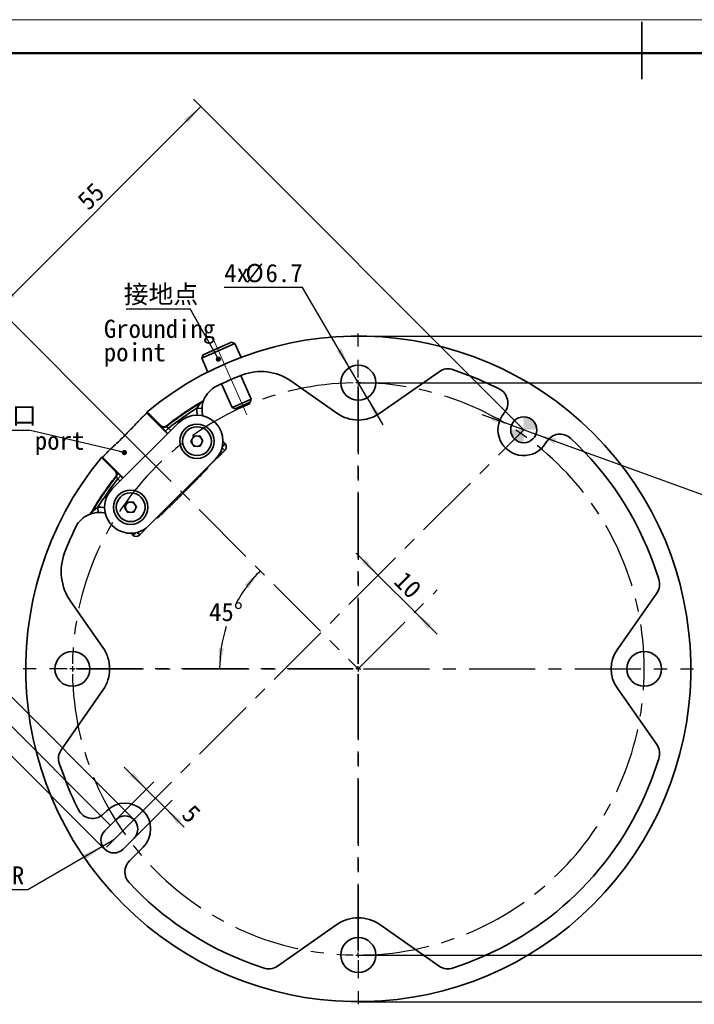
# Model space of a CAD drawing. Header units: millimetres. Extents: x -55 to 731, y 0 to 297.
# Tile 3 of 5: x 89 to 219, y 108 to 297. Entities that reach past the tile are written whole.
import ezdxf

# ---------------------------------------------------------------- set-up
doc = ezdxf.new("R2010")
doc.units = ezdxf.units.MM
doc.linetypes.add('CENTERX2', pattern=[20.32, 12.7, -2.54, 2.54, -2.54])
doc.layers.add('中心线层', color=6, linetype='CENTERX2', lineweight=25)
doc.layers.add('标注层', color=150, linetype='Continuous')
doc.styles.add('SLDTEXTSTYLE0', font='仿宋_GB2312', dxfattribs={"bigfont": 'bigfont'})
doc.styles.add('SLDTEXTSTYLE1', font='仿宋_GB2312')
doc.styles.add('SLDTEXTSTYLE3', font='HYSWLONGFANGSONG.TTF', dxfattribs={"bigfont": 'bigfont'})
doc.styles.get("Standard").update_dxf_attribs({"font": '仿宋_GB2312'})
doc.dimstyles.new('SLDDIMSTYLE0', dxfattribs={"dimtxt": 3.5, "dimasz": 4, "dimexe": 0, "dimexo": 0.0625, "dimgap": 0.875, "dimtad": 2, "dimrnd": 1e-09, "dimzin": 12, "dimdsep": 46, "dimtxsty": 'SLDTEXTSTYLE1', "dimsah": 1, "dimcen": 0.09, "dimadec": 0, "dimazin": 3, "dimtfac": 1, "dimtdec": 3, "dimtmove": 0, "dimatfit": 0, "dimfxl": 0, "dimfrac": 2, "dimtolj": 1, "dimtzin": 12, "dimarcsym": 0})
doc.dimstyles.new('SLDDIMSTYLE1', dxfattribs={"dimtxt": 3.5, "dimasz": 4, "dimexe": 0, "dimexo": 0.0625, "dimgap": 0.875, "dimtad": 2, "dimrnd": 1e-09, "dimzin": 12, "dimdsep": 46, "dimtxsty": 'SLDTEXTSTYLE1', "dimsah": 1, "dimcen": 0.09, "dimadec": 0, "dimazin": 3, "dimtfac": 1, "dimtdec": 3, "dimtofl": 0, "dimtmove": 0, "dimatfit": 3, "dimfxl": 0, "dimfrac": 2, "dimtolj": 1, "dimtzin": 12, "dimarcsym": 0})
doc.dimstyles.new('SLDDIMSTYLE2', dxfattribs={"dimtxt": 3.5, "dimasz": 4, "dimexe": 0, "dimexo": 0.0625, "dimgap": 0.875, "dimtad": 2, "dimdec": 0, "dimrnd": 1e-09, "dimzin": 12, "dimdsep": 46, "dimtxsty": 'SLDTEXTSTYLE1', "dimsah": 1, "dimcen": 0.09, "dimadec": 0, "dimazin": 3, "dimtfac": 1, "dimtdec": 3, "dimtofl": 0, "dimtmove": 0, "dimatfit": 3, "dimfxl": 0, "dimfrac": 2, "dimtolj": 1, "dimtzin": 12, "dimarcsym": 0})
doc.dimstyles.new('SLDDIMSTYLE3', dxfattribs={"dimtxt": 3.5, "dimasz": 4, "dimexe": 0, "dimexo": 0.0625, "dimgap": 0.875, "dimtad": 0, "dimtih": 1, "dimtoh": 1, "dimrnd": 1e-09, "dimzin": 12, "dimdsep": 46, "dimtxsty": 'SLDTEXTSTYLE1', "dimsah": 1, "dimcen": 0, "dimadec": 0, "dimazin": 3, "dimtfac": 1, "dimtdec": 3, "dimtmove": 0, "dimatfit": 3, "dimfxl": 0, "dimfrac": 2, "dimtolj": 1, "dimtzin": 12, "dimarcsym": 0})
doc.dimstyles.new('SLDDIMSTYLE4', dxfattribs={"dimtxt": 3.5, "dimasz": 4, "dimexe": 0, "dimexo": 0.0625, "dimgap": 0.875, "dimtad": 0, "dimtih": 1, "dimtoh": 1, "dimdec": 1, "dimrnd": 1e-09, "dimzin": 12, "dimdsep": 46, "dimtxsty": 'SLDTEXTSTYLE1', "dimsah": 1, "dimcen": 0, "dimadec": 0, "dimazin": 3, "dimtfac": 1, "dimtdec": 3, "dimtmove": 0, "dimatfit": 3, "dimfxl": 0, "dimfrac": 2, "dimtolj": 1, "dimtzin": 12, "dimarcsym": 0})
doc.dimstyles.new('SLDDIMSTYLE5', dxfattribs={"dimtxt": 3.5, "dimasz": 4, "dimexe": 0, "dimexo": 0.0625, "dimgap": 0.875, "dimtad": 0, "dimtih": 1, "dimtoh": 1, "dimrnd": 1e-09, "dimzin": 12, "dimdsep": 46, "dimtxsty": 'SLDTEXTSTYLE1', "dimsah": 1, "dimcen": 0, "dimadec": 0, "dimazin": 3, "dimtfac": 1, "dimtdec": 3, "dimtofl": 0, "dimtmove": 0, "dimatfit": 3, "dimfxl": 0, "dimfrac": 2, "dimtolj": 1, "dimtzin": 12, "dimarcsym": 0})
doc.dimstyles.new('SLDDIMSTYLE6', dxfattribs={"dimtxt": 3.5, "dimasz": 4, "dimexe": 0, "dimexo": 0.0625, "dimgap": 0.875, "dimtad": 0, "dimtih": 1, "dimtoh": 1, "dimdec": 4, "dimzin": 12, "dimdsep": 46, "dimtxsty": 'SLDTEXTSTYLE1', "dimsah": 1, "dimcen": 0.09, "dimazin": 3, "dimtfac": 1, "dimtdec": 3, "dimtofl": 0, "dimtmove": 0, "dimatfit": 3, "dimfxl": 0, "dimfrac": 2, "dimtolj": 1, "dimtzin": 12, "dimarcsym": 0})
doc.dimstyles.new('SLDDIMSTYLE7', dxfattribs={"dimtxt": 0.18, "dimasz": 1, "dimexe": 0, "dimexo": 0.0625, "dimgap": 0, "dimtad": 0, "dimtih": 1, "dimtoh": 1, "dimdec": 0, "dimrnd": 1e-09, "dimzin": 0, "dimdsep": 46, "dimtxsty": 'Standard', "dimblk1": 'DOT', "dimblk2": 'DOT', "dimsah": 1, "dimcen": 0.09, "dimadec": 0, "dimazin": 0, "dimtfac": 1, "dimtdec": 0, "dimtofl": 0, "dimtmove": 0, "dimatfit": 3, "dimldrblk": 'DOT', "dimfxl": 0, "dimfrac": 2, "dimtolj": 1, "dimtzin": 0, "dimarcsym": 0})

# ---------------------------------------------------------------- blocks, each defined once
blk = doc.blocks.new('SW_NOTE_18')
at = {"layer": '标注层', "color": 0, "char_height": 2.5, "attachment_point": 2, "style": 'SLDTEXTSTYLE3'}
for s, insert in [('\\M+190D8\\M+18DED\\M+189C1\\M+18D48\\M+19082\\M+192BC\\M+19378\\M+18141对\\M+18FCC', (17.19, 3.22)), ('\\M+19378\\M+196A2\\M+1928D\\M+18CF6\\M+18DB7', (14.06, 0.11))]:
    blk.add_mtext(s, dxfattribs=dict(at, insert=insert))
blk = doc.blocks.new('_D')
at = {"layer": '标注层'}
for p, q in [((158.31, 190.59), (154.07, 194.83)), ((158.31, 190.59), (165.38, 183.52)), ((165.38, 183.52), (169.62, 179.28))]:
    blk.add_line(p, q, dxfattribs=at)
for points in [[(158.31, 190.59), (155.83, 193.77), (155.13, 193.07)], [(165.38, 183.52), (167.86, 180.34), (168.56, 181.05)]]:
    blk.add_solid(points, dxfattribs=at)
at = {"layer": '标注层', "insert": (163.59, 191.69), "char_height": 3.5, "attachment_point": 1, "rotation": 315, "style": 'SLDTEXTSTYLE1'}
blk.add_mtext('10', dxfattribs=at)
blk = doc.blocks.new('_D_1')
at = {"layer": '标注层'}
for p, q in [((186.29, 218.58), (122.74, 282.13)), ((124.16, 280.71), (85.27, 241.82)), ((109.5, 217.59), (83.85, 243.24))]:
    blk.add_line(p, q, dxfattribs=at)
for points in [[(124.16, 280.71), (120.97, 278.24), (121.68, 277.53)], [(85.27, 241.82), (88.45, 244.3), (87.74, 245.01)]]:
    blk.add_solid(points, dxfattribs=at)
at = {"layer": '标注层', "insert": (100.08, 263.02), "char_height": 3.5, "attachment_point": 1, "rotation": 45, "style": 'SLDTEXTSTYLE1'}
blk.add_mtext('55', dxfattribs=at)
blk = doc.blocks.new('_D_2')
at = {"layer": '标注层'}
for p, q in [((109.5, 217.59), (83.61, 243.48)), ((46.13, 203.17), (85.03, 242.06)), ((106.74, 142.56), (44.72, 204.59))]:
    blk.add_line(p, q, dxfattribs=at)
for points in [[(85.03, 242.06), (81.84, 239.59), (82.55, 238.88)], [(46.13, 203.17), (49.32, 205.65), (48.61, 206.35)]]:
    blk.add_solid(points, dxfattribs=at)
at = {"layer": '标注层', "insert": (60.95, 224.37), "char_height": 3.5, "attachment_point": 1, "rotation": 45, "style": 'SLDTEXTSTYLE1'}
blk.add_mtext('55', dxfattribs=at)
blk = doc.blocks.new('_D_3')
at = {"layer": '标注层'}
for p, q in [((154.47, 236.59), (266.45, 236.59)), ((264.45, 236.59), (264.45, 108.64)), ((154.47, 108.64), (266.45, 108.64))]:
    blk.add_line(p, q, dxfattribs=at)
for points in [[(264.45, 236.59), (263.95, 232.59), (264.95, 232.59)], [(264.45, 108.64), (264.95, 112.64), (263.95, 112.64)]]:
    blk.add_solid(points, dxfattribs=at)
at = {"layer": '标注层', "char_height": 3.5, "attachment_point": 1, "rotation": 90, "style": 'SLDTEXTSTYLE1'}
for s, insert in [('128', (259.94, 171.49)), ('%%c', (259.94, 167.62))]:
    blk.add_mtext(s, dxfattribs=dict(at, insert=insert))
blk = doc.blocks.new('_D_4')
at = {"layer": '标注层'}
for p, q in [((154.57, 227.61), (248.45, 227.61)), ((246.45, 227.61), (246.45, 117.61)), ((154.57, 117.61), (248.45, 117.61))]:
    blk.add_line(p, q, dxfattribs=at)
for points in [[(246.45, 227.61), (245.95, 223.61), (246.95, 223.61)], [(246.45, 117.61), (246.95, 121.61), (245.95, 121.61)]]:
    blk.add_solid(points, dxfattribs=at)
at = {"layer": '标注层', "char_height": 3.5, "attachment_point": 1, "rotation": 90, "style": 'SLDTEXTSTYLE1'}
for s, insert in [('110', (241.94, 168.4)), ('%%c', (241.94, 164.53))]:
    blk.add_mtext(s, dxfattribs=dict(at, insert=insert))
blk = doc.blocks.new('SW_SYMBOL_HOLE_DEPTH')
at = {"layer": '标注层', "color": 0}
for p, q in [((0, 875), (800, 875)), ((400, 875), (400, 75)), ((100, 555), (400, 75)), ((700, 555), (400, 75))]:
    blk.add_line(p, q, dxfattribs=at)
blk = doc.blocks.new('_D_5')
at = {"layer": '标注层'}
for p, q in [((183.94, 219.43), (178.3, 221.47)), ((183.94, 219.43), (188.64, 217.72)), ((188.64, 217.72), (224.65, 204.67)), ((224.65, 204.67), (243.37, 204.67))]:
    blk.add_line(p, q, dxfattribs=at)
for points in [[(183.94, 219.43), (180.35, 221.26), (180.01, 220.32)], [(188.64, 217.72), (192.23, 215.89), (192.58, 216.83)]]:
    blk.add_solid(points, dxfattribs=at)
at = {"layer": '标注层', "xscale": 0.004511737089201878, "yscale": 0.004511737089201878, "zscale": 0.004511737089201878}
blk.add_blockref('SW_SYMBOL_HOLE_DEPTH', (235.63, 204.61), dxfattribs=at)
at = {"layer": '标注层', "char_height": 3.5, "attachment_point": 1, "style": 'SLDTEXTSTYLE1'}
for s, insert in [('%%c', (225.65, 208.61)), ('5', (229.52, 208.61)), ('H7', (231.56, 208.61)), ('10', (239.3, 208.61))]:
    blk.add_mtext(s, dxfattribs=dict(at, insert=insert))
blk = doc.blocks.new('_D_6')
at = {"layer": '标注层'}
for p, q in [((143.73, 245.94), (128.67, 245.94)), ((152.78, 230.51), (143.73, 245.94)), ((156.17, 224.72), (152.78, 230.51)), ((156.17, 224.72), (159.21, 219.55))]:
    blk.add_line(p, q, dxfattribs=at)
for points in [[(152.78, 230.51), (151.19, 234.21), (150.32, 233.7)], [(156.17, 224.72), (157.76, 221.02), (158.63, 221.52)]]:
    blk.add_solid(points, dxfattribs=at)
at = {"layer": '标注层', "char_height": 3.5, "attachment_point": 1, "style": 'SLDTEXTSTYLE1'}
for s, insert in [('4x', (128.67, 250.45)), ('%%c', (132.75, 250.45)), ('6.7', (136.62, 250.45))]:
    blk.add_mtext(s, dxfattribs=dict(at, insert=insert))
blk = doc.blocks.new('_D_7')
at = {"layer": '标注层'}
for p, q in [((113.69, 149.51), (109.45, 153.75)), ((107.81, 143.62), (115.11, 150.93)), ((113.69, 149.51), (117.23, 145.98)), ((111.34, 140.09), (118.64, 147.39)), ((117.23, 145.98), (121, 142.21))]:
    blk.add_line(p, q, dxfattribs=at)
for points in [[(113.69, 149.51), (111.22, 152.69), (110.51, 151.99)], [(117.23, 145.98), (119.7, 142.79), (120.41, 143.5)]]:
    blk.add_solid(points, dxfattribs=at)
at = {"layer": '标注层', "insert": (122.75, 146.84), "char_height": 3.5, "attachment_point": 1, "rotation": 315, "style": 'SLDTEXTSTYLE1'}
blk.add_mtext('5', dxfattribs=at)
blk = doc.blocks.new('_D_8')
at = {"layer": '标注层'}
for p, q in [((81.18, 173.78), (85.42, 178.03)), ((111.34, 143.62), (79.77, 175.2)), ((75.52, 168.13), (81.18, 173.78)), ((105.68, 137.97), (74.11, 169.54)), ((75.52, 168.13), (71.46, 164.07))]:
    blk.add_line(p, q, dxfattribs=at)
for points in [[(81.18, 173.78), (84.36, 176.26), (83.65, 176.97)], [(75.52, 168.13), (72.34, 165.65), (73.05, 164.95)]]:
    blk.add_solid(points, dxfattribs=at)
at = {"layer": '标注层', "insert": (68.27, 167.26), "char_height": 3.5, "attachment_point": 1, "rotation": 45, "style": 'SLDTEXTSTYLE1'}
blk.add_mtext('8', dxfattribs=at)
blk = doc.blocks.new('_D_9')
at = {"layer": '标注层'}
for p, q in [((105.29, 138.48), (90.87, 130.16)), ((107.45, 139.73), (105.29, 138.48)), ((90.87, 130.16), (87.83, 130.16))]:
    blk.add_line(p, q, dxfattribs=at)
blk.add_solid([(105.29, 138.48), (101.57, 136.92), (102.07, 136.05)], dxfattribs=at)
at = {"layer": '标注层', "insert": (87.83, 134.67), "char_height": 3.5, "attachment_point": 1, "style": 'SLDTEXTSTYLE1'}
blk.add_mtext('R', dxfattribs=at)
blk = doc.blocks.new('_D_10')
at = {"layer": '标注层'}
for start, end in [(135, 152.6748), (162.162, 180)]:
    blk.add_arc((154.47, 172.61), 26.67, start, end, dxfattribs=at)
for points in [[(135.61, 191.48), (132.62, 188.77), (133.38, 188.12)], [(127.8, 172.61), (128.6, 176.57), (127.6, 176.64)]]:
    blk.add_solid(points, dxfattribs=at)
at = {"layer": '标注层', "insert": (125.76, 185.3), "char_height": 3.5, "attachment_point": 1, "style": 'SLDTEXTSTYLE1'}
blk.add_mtext('45°', dxfattribs=at)
blk = doc.blocks.new('SW_NOTE_22')
at = {"layer": '标注层', "color": 0}
blk.add_line((-12.33, 0), (0, 0), dxfattribs=at)
at = {"layer": '标注层', "color": 0, "insert": (-12.78, 4.61), "char_height": 3.5, "attachment_point": 1, "style": 'SLDTEXTSTYLE0'}
blk.add_mtext('\\M+18F6F线\\M+18CFB', dxfattribs=at)
blk = doc.blocks.new('_DOT')
at = {"color": 0, "linetype": 'ByBlock', "lineweight": -2}
blk.add_line((-0.5, 0), (-1, 0), dxfattribs=at)
at = {"color": 0, "linetype": 'ByBlock', "const_width": 0.5}
blk.add_lwpolyline([(-0.25, 0, 1), (0.25, 0, 1)], format="xyb", close=True, dxfattribs=at)
blk = doc.blocks.new('SW_NOTE_23')
at = {"layer": '标注层', "color": 0}
blk.add_line((-12.33, 0), (0, 0), dxfattribs=at)
at = {"layer": '标注层', "color": 0, "insert": (-12.77, 4.53), "char_height": 3.5, "attachment_point": 1, "style": 'SLDTEXTSTYLE0'}
blk.add_mtext('\\M+190DA\\M+1926E\\M+1935F', dxfattribs=at)
blk = doc.blocks.new('SW_NOTE_24')
at = {"layer": '标注层', "color": 0, "char_height": 3.5, "attachment_point": 1, "style": 'SLDTEXTSTYLE1'}
for s, insert in [('Grounding', (0, 4.51)), ('point', (0, 0.01))]:
    blk.add_mtext(s, dxfattribs=dict(at, insert=insert))
blk = doc.blocks.new('SW_CENTERMARKSYMBOL_0')
at = {"layer": '中心线层', "color": 0}
for p, q in [((0, 1), (0, 64.47)), ((-1, 0), (-64.47, 0)), ((0, 0), (-0.5, 0)), ((0, 0), (0, 0.5)), ((0, 0), (0, -0.5)), ((0, 0), (0.5, 0)), ((1, 0), (64.47, 0)), ((0, -1), (0, -64.47))]:
    blk.add_line(p, q, dxfattribs=at)
blk = doc.blocks.new('SW_CENTERMARKSYMBOL_1')
at = {"layer": '中心线层', "color": 0}
for p, q in [((0, 1), (0, 3.85)), ((0, 0), (0, 0.5)), ((0, 0), (0, -0.5)), ((0, -1), (0, -54)), ((0, -54), (0, -15.61)), ((0, -55), (0, -54.5)), ((-56, -55), (-58.85, -55)), ((-55, -55), (-55.5, -55)), ((-55, -55), (-54.5, -55)), ((-54, -55), (-1, -55)), ((-1, -55), (-39.39, -55)), ((0, -55), (-0.5, -55)), ((0, -55), (0, -55.5)), ((0, -55), (0.5, -55)), ((0, -56), (0, -94.39)), ((0, -109), (0, -56)), ((1, -55), (39.39, -55)), ((0, -110), (0, -109.5)), ((0, -110), (0, -110.5)), ((0, -111), (0, -113.85))]:
    blk.add_line(p, q, dxfattribs=at)
for start, end in [(90, 90.5209), (89.4791, 90), (91.0417, 178.9583), (271.0417, 88.9583), (179.4791, 180), (180, 180.5209), (181.0417, 268.9583), (269.4791, 270), (270, 270.5209)]:
    blk.add_arc((0, -55), 55, start, end, dxfattribs=at)
blk = doc.blocks.new('SW_DOWELSYMBOL_0')
at = {"linetype": 'Continuous', "lineweight": 0}
h = blk.add_hatch(color=0, dxfattribs=at)
edge = h.paths.add_edge_path(flags=0)
edge.add_arc((0, 0), 2.5, 0, 90)
edge.add_line((0, 2.5), (0, 0))
edge.add_line((0, 0), (2.5, 0))
h = blk.add_hatch(color=0, dxfattribs=at)
edge = h.paths.add_edge_path(flags=0)
edge.add_arc((0, 0), 2.5, 180, 270)
edge.add_line((0, -2.5), (0, 0))
edge.add_line((0, 0), (-2.5, 0))
at = {"color": 0, "linetype": 'Continuous', "lineweight": 0}
blk.add_circle((0, 0), 2.5, dxfattribs=at)

msp = doc.modelspace()

# ---------------------------------------------------------------- linework, layer by layer
at = {"color": 7, "linetype": 'Continuous', "lineweight": 18}
msp.add_line((-0.00051, 297.39658), (419.99299, 297.39658), dxfattribs=at)
at = {"color": 7, "linetype": 'Continuous', "lineweight": 35}
for p, q in [((208.99593, 285.98945), (208.99593, 296.98945)), ((124.60483, 232.98923), (130.09529, 235.43373)), ((124.61572, 232.45225), (130.74879, 235.18288)), ((130.74879, 235.18288), (130.09529, 235.43373)), ((131.9474, 232.49075), (130.74879, 235.18288)), ((124.60483, 232.98923), (124.35398, 232.33572)), ((124.35398, 232.33572), (124.61572, 232.45225)), ((124.35398, 232.33572), (125.54035, 229.67108)), ((170.00296, 229.74154), (158.58363, 221.74563)), ((175.31949, 229.15575), (172.76148, 230.09887)), ((128.18303, 227.42341), (130.22912, 222.82783)), ((133.8833, 224.45478), (131.86119, 228.9965)), ((150.3652, 221.74563), (141.4794, 227.96755)), ((130.37868, 222.89442), (133.8833, 224.45478)), ((130.91362, 222.66245), (133.66562, 223.88771)), ((133.66562, 223.88771), (133.8833, 224.45478)), ((113.78765, 221.98276), (113.93633, 221.83915)), ((116.48404, 219.29144), (113.93633, 221.83915)), ((116.52524, 219.33263), (114.18476, 221.67311)), ((124.40818, 222.66349), (123.40896, 222.70314)), ((130.22912, 222.82783), (130.37868, 222.89442)), ((130.22912, 222.82783), (130.79618, 222.61015)), ((130.79618, 222.61015), (130.91362, 222.66245)), ((182.3734, 221.60661), (182.61335, 221.91705)), ((119.91065, 219.92514), (107.14794, 207.23211)), ((116.48172, 219.25123), (116.48404, 219.29144)), ((117.38945, 218.31198), (117.95504, 218.87758)), ((117.51015, 219.27572), (117.54633, 219.23005)), ((122.28355, 216.31634), (122.80494, 217.34662)), ((122.9151, 215.34966), (122.28355, 216.31634)), ((122.80494, 217.34662), (123.95789, 217.41023)), ((123.95789, 217.41023), (124.58944, 216.44355)), ((124.58944, 216.44355), (124.06805, 215.41326)), ((128.43646, 216.36194), (128.78941, 216.00899)), ((190.71699, 216.30686), (190.51087, 215.97298)), ((124.06805, 215.41326), (122.9151, 215.34966)), ((105.29467, 213.30995), (105.10585, 213.30096)), ((105.24946, 213.15228), (105.10585, 213.30097)), ((105.24946, 213.15228), (107.79717, 210.60457)), ((105.4155, 212.90385), (107.75598, 210.56337)), ((114.19962, 200.14171), (126.96234, 212.83474)), ((107.75598, 210.56337), (107.79717, 210.60457)), ((107.79717, 210.60457), (107.83738, 210.60689)), ((125.47805, 211.34695), (125.47767, 211.2186)), ((107.85856, 209.54229), (107.81289, 209.57846)), ((108.77663, 209.69917), (108.21103, 209.13357)), ((109.52083, 203.62331), (110.04222, 204.65359)), ((110.04222, 204.65359), (111.19517, 204.71719)), ((111.19517, 204.71719), (111.82673, 203.75051)), ((104.38547, 203.67965), (104.42512, 202.68043)), ((110.15239, 202.65663), (109.52083, 203.62331)), ((111.30533, 202.72023), (110.15239, 202.65663)), ((111.82673, 203.75051), (111.30533, 202.72023)), ((115.70381, 201.63769), (115.83066, 201.63827)), ((114.19962, 200.14171), (112.41906, 198.37087)), ((111.00893, 198.36989), (110.69188, 198.68694)), ((112.41906, 198.37087), (112.41867, 198.37049)), ((211.36768, 192.47928), (212.27429, 189.88277)), ((99.12107, 185.60921), (105.34298, 176.72341)), ((204.26118, 176.26454), (211.89943, 187.1731)), ((105.34298, 168.50499), (97.34711, 157.0857)), ((211.89943, 158.05529), (204.26118, 168.96385)), ((211.36768, 152.74911), (212.27429, 155.34562)), ((97.93286, 151.76912), (96.98976, 154.32724)), ((105.45131, 144.74131), (106.06909, 145.35909)), ((105.68405, 141.5015), (107.80537, 143.62282)), ((111.3409, 140.08728), (109.21958, 137.96596)), ((113.07718, 138.35101), (110.44311, 135.71695)), ((138.94592, 115.48689), (150.3652, 123.48276)), ((158.58363, 123.48276), (170.00291, 115.48689)), ((133.62934, 116.07264), (136.18746, 115.12954)), ((175.31949, 116.07264), (172.76137, 115.12954))]:
    msp.add_line(p, q, dxfattribs=at)
at = {"color": 7, "linetype": 'Continuous', "lineweight": 50}
msp.add_line((23.99593, 290.98945), (413.99593, 290.98945), dxfattribs=at)
at = {"color": 8, "linetype": 'Continuous', "lineweight": 35}
for p, q in [((117.77322, 217.79938), (113.77866, 221.79394)), ((117.83781, 217.86361), (117.38945, 218.31198)), ((117.95504, 218.87758), (118.40496, 218.42767)), ((109.26601, 209.33861), (105.29467, 213.30995)), ((125.47805, 211.34695), (125.39348, 211.27445)), ((125.47227, 211.35281), (125.47805, 211.34695)), ((108.63427, 208.71033), (108.21103, 209.13357)), ((108.77663, 209.69917), (109.20142, 209.27438)), ((111.9421, 198.85045), (112.41906, 198.37087))]:
    msp.add_line(p, q, dxfattribs=at)
at = {"color": 7, "linetype": 'Continuous', "lineweight": 35, "flags": 128}
for points in [[(113.77866, 221.79394), (113.78367, 221.89971), (113.78765, 221.98276)], [(116.48404, 219.29144), (116.48509, 219.29248), (116.48732, 219.29472), (116.49074, 219.29814), (116.49534, 219.30273), (116.5011, 219.30849), (116.50801, 219.3154), (116.51606, 219.32346), (116.52524, 219.33263)], [(117.54428, 219.19007), (117.54543, 219.21246), (117.54633, 219.23005)], [(107.85856, 209.54229), (107.88095, 209.54343), (107.89854, 209.54433)]]:
    msp.add_lwpolyline(points, dxfattribs=at)
at = {"color": 7, "linetype": 'Continuous', "lineweight": 35}
for centre, radius in [((154.47441, 227.6142), 3.35327), ((123.4365, 216.37994), 3.3), ((186.29422, 218.57614), 2.5), ((123.4365, 216.37994), 2.77), ((110.67378, 203.68691), 3.3), ((110.67378, 203.68691), 2.77), ((99.47441, 172.6142), 3.35327), ((209.47441, 172.6142), 3.35327), ((154.47441, 117.6142), 3.35327)]:
    msp.add_circle(centre, radius, dxfattribs=at)
for centre, radius, start, end in [((154.47441, 172.6142), 63.97397, 140.5065852, 129.4934087), ((153.79943, 172.6142), 60.5, 110.9492299, 116.0753556), ((135.74363, 219.77602), 10, 55, 110.9492299), ((171.72369, 227.28409), 3, 69.7615485, 125), ((154.46695, 172.59738), 60.28, 63.259945, 69.7615485), ((129.40425, 222.46522), 5, 116.0753556, 157.3979278), ((180.23971, 223.75168), 3, 322.2988517, 63.259945), ((154.47441, 172.6142), 59.5286, 120.1001708, 128.3855165), ((154.47441, 172.6142), 59.44027, 120.4514497, 128.4109909), ((154.47441, 172.6142), 59.47034, 120.4140218, 128.3855165), ((123.84351, 224.71691), 0.99933, 300.4269616, 337.9547055), ((154.47441, 172.6142), 58.94035, 121.8074244, 128.2868426), ((129.40425, 222.46522), 5, 177.7274324, 194.023442), ((154.47441, 227.6142), 7.16419, 235, 305), ((186.29422, 218.57614), 4.95546, 142.2988517, 328.3108413), ((123.4365, 216.37994), 5, 314.8431502, 134.8431502), ((117.04734, 219.8172), 0.80016, 225.0177292, 308.3932582), ((117.04966, 219.85741), 0.80016, 225.0177416, 308.3677945), ((117.04964, 219.85704), 0.74162, 225, 308.3855165), ((193.26973, 214.73093), 3, 47.350659, 148.3108127), ((123.4365, 216.37994), 1, 153.1576196, 213.1576196), ((123.4365, 216.37994), 1, 93.1576196, 153.1576196), ((123.4365, 216.37994), 1, 213.1576196, 273.1576196), ((123.4365, 216.37994), 1, 33.1576196, 93.1576196), ((123.4365, 216.37994), 1, 273.1576196, 333.1576196), ((123.4365, 216.37994), 1, 333.1576196, 33.1576196), ((154.47441, 172.6142), 60.26164, 19.2473717, 47.350659), ((107.23157, 210.03897), 0.74162, 321.6144835, 45), ((107.2312, 210.03895), 0.80016, 321.6322131, 44.9822687), ((107.27141, 210.04127), 0.80016, 321.6067452, 44.982239), ((154.47441, 172.6142), 59.5286, 141.6144835, 149.8998292), ((154.47441, 172.6142), 59.47034, 141.6144835, 149.5859782), ((154.47441, 172.6142), 59.44027, 141.5890091, 149.5485503), ((154.47441, 172.6142), 58.94035, 141.7131574, 148.1925756), ((110.67378, 203.68691), 5, 134.8431502, 314.8431502), ((110.67378, 203.68691), 1, 93.1576196, 153.1576196), ((110.67378, 203.68691), 1, 33.1576196, 93.1576196), ((102.37162, 203.24517), 0.99943, 308.2069131, 329.5720831), ((104.62339, 197.68436), 5, 76.3122456, 92.2725676), ((110.67378, 203.68691), 1, 153.1576196, 213.1576196), ((110.67378, 203.68691), 1, 213.1576196, 273.1576196), ((110.67378, 203.68691), 1, 273.1576196, 333.1576196), ((110.67378, 203.68691), 1, 333.1576196, 33.1576196), ((104.62339, 197.68436), 5, 112.6020722, 153.9246444), ((154.47441, 173.28918), 60.5, 153.9246444, 159.0507701), ((107.31259, 191.34498), 10, 159.0507701, 215), ((209.44197, 188.89383), 3, 325, 19.2473717), ((99.47441, 172.6142), 7.16419, 325, 35), ((209.47441, 172.6142), 6.36419, 145, 215), ((99.80456, 155.36497), 3, 145, 200.2373285), ((209.44197, 156.33456), 3, 340.7526431, 35), ((154.47441, 172.6142), 60.26164, 200.2373285, 206.7255661), ((154.47441, 172.6142), 60.26164, 290.2373282, 340.7526283), ((109.57313, 141.85505), 4.95546, 315, 135), ((103.32999, 146.86263), 3, 206.7255661, 315), ((109.57313, 141.85505), 2.5, 315, 135), ((107.45181, 139.73373), 2.5, 135, 315), ((112.56443, 133.59563), 3, 135, 222.9538081), ((154.47441, 172.6142), 60.26164, 222.9538081, 249.7626714), ((154.47441, 117.6142), 7.16419, 55, 125), ((137.22519, 117.94434), 3, 249.7626714, 305), ((171.72364, 117.94434), 3, 235, 290.2373282)]:
    msp.add_arc(centre, radius, start, end, dxfattribs=at)
at = {"color": 8, "linetype": 'Continuous', "lineweight": 35}
for centre, radius, start, end in [((129.40425, 222.46522), 6, 177.7274324, 190.4253744), ((124.9159, 211.78826), 0.80006, 286.0412366, 314.6004317), ((122.54442, 208.57149), 0.29911, 242.8685944, 300.6117589), ((104.62339, 197.68436), 6, 79.9087263, 92.2725676), ((102.37176, 203.245), 0.99921, 292.0442034, 308.2065354), ((115.26846, 202.2046), 0.80005, 314.8617755, 342.4507338), ((160.31254, 246.78669), 68.1025, 224.7403682, 225.3107405)]:
    msp.add_arc(centre, radius, start, end, dxfattribs=at)
msp.add_ellipse((111.71604, 199.077), major_axis=(0.70711, 0.70711), ratio=0.19653944, start_param=3.141592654, end_param=4.503648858, dxfattribs=at)
at = {"color": 7, "linetype": 'Continuous', "lineweight": 35}
msp.add_ellipse((111.71604, 199.077), major_axis=(0.70711, 0.70711), ratio=0.996417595, start_param=3.141592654, end_param=4.709651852, dxfattribs=at)
for points, knots in [([(123.40896, 222.70314), (123.55348, 222.93476), (123.7173, 223.15134), (123.97234, 223.4541), (124.05962, 223.55188), (124.18703, 223.68845), (124.22954, 223.73293), (124.28698, 223.79196), (124.30528, 223.81057), (124.33602, 223.84162), (124.3479, 223.85351), (124.3496, 223.85521)], [0, 0, 0, 0, 0.5, 0.5, 0.75, 0.75, 0.875, 0.875, 0.9375, 0.9375, 1, 1, 1, 1]), ([(124.76977, 224.34182), (124.76789, 224.33719), (124.74243, 224.27593), (124.66996, 224.07696), (124.62468, 223.94236), (124.53917, 223.63023), (124.49948, 223.45573), (124.43737, 223.07184), (124.41647, 222.87241), (124.40818, 222.66349)], [0, 0, 0, 0, 0.25, 0.25, 0.5, 0.5, 0.75, 0.75, 1, 1, 1, 1]), ([(124.62003, 224.11536), (124.63716, 224.13601), (124.67131, 224.17717), (124.71591, 224.24382), (124.75574, 224.31343), (124.7774, 224.36234), (124.78826, 224.38687)], [0, 0, 0, 0, 0.250805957, 0.499994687, 0.749186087, 1, 1, 1, 1]), ([(113.77866, 221.79394), (113.77779, 221.79135), (113.77604, 221.78614), (113.76301, 221.76978), (113.74201, 221.74676), (113.71201, 221.71619), (113.67295, 221.67796), (113.62451, 221.63178), (113.56646, 221.5774), (113.49864, 221.51467), (113.42065, 221.4432), (113.33311, 221.36351), (113.26669, 221.30346), (113.23327, 221.27325)], [0, 0, 0, 0, 0.084767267, 0.17075891, 0.257976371, 0.34642103, 0.436094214, 0.526997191, 0.619131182, 0.712497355, 0.807096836, 0.902930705, 1, 1, 1, 1]), ([(113.93633, 221.83915), (113.95463, 221.82235), (113.99123, 221.78876), (114.05179, 221.74484), (114.11605, 221.70542), (114.16174, 221.68394), (114.18476, 221.67311)], [0, 0, 0, 0, 0.2479677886, 0.4959768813, 0.7460093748, 1, 1, 1, 1]), ([(113.23327, 221.27325), (113.20445, 221.24688), (113.14455, 221.19207), (113.04515, 221.0969), (112.93307, 220.98702), (112.80661, 220.86042), (112.66467, 220.71608), (112.50606, 220.55279), (112.32969, 220.36947), (112.13463, 220.16515), (111.91998, 219.93907), (111.5189, 219.51378), (110.93934, 218.90278), (110.22029, 218.15749), (109.46706, 217.39108), (108.50897, 216.45741), (107.63065, 215.62224), (107.00005, 215.02734), (106.65883, 214.70143), (106.37497, 214.42691), (106.14442, 214.1991), (105.95917, 214.01112), (105.86134, 213.90514), (105.81536, 213.85534)], [0, 0, 0, 0, 0.018529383, 0.038518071, 0.059967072, 0.082877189, 0.10724907, 0.133083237, 0.160380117, 0.189140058, 0.219363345, 0.25105021, 0.351790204, 0.434742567, 0.499882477, 0.604469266, 0.748899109, 0.80091105, 0.848856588, 0.892736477, 0.932552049, 0.968305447, 1, 1, 1, 1]), ([(117.38945, 218.31198), (117.36569, 218.33576), (117.31825, 218.38323), (117.24767, 218.45413), (117.17793, 218.52438), (117.10903, 218.594), (117.0097, 218.69468), (116.8849, 218.82188), (116.74902, 218.96171), (116.63531, 219.08014), (116.55862, 219.16164), (116.51186, 219.21292), (116.48627, 219.24257), (116.48324, 219.24835), (116.48172, 219.25123)], [0, 0, 0, 0, 0.050084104, 0.0999973, 0.150083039, 0.200681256, 0.25212173, 0.375890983, 0.501215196, 0.626095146, 0.749701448, 0.834313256, 0.917214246, 1, 1, 1, 1]), ([(128.22128, 215.16291), (128.40988, 215.35151), (128.57863, 215.55099), (128.73531, 215.78555), (128.77103, 215.85164), (128.80742, 215.9549), (128.80743, 215.99097), (128.78941, 216.00899)], [0, 0, 0, 0, 0.5, 0.5, 0.75, 0.75, 1, 1, 1, 1]), ([(128.78941, 216.00899), (128.81269, 215.98402), (128.85792, 215.9355), (128.91444, 215.85687), (128.96096, 215.77873), (128.99783, 215.70193), (129.02605, 215.62785), (129.04726, 215.55758), (129.05678, 215.5116), (129.06135, 215.48957)], [0, 0, 0, 0, 0.172430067, 0.335069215, 0.487925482, 0.631003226, 0.76409455, 0.886990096, 1, 1, 1, 1]), ([(128.77901, 214.58954), (128.53438, 214.35026), (128.30755, 214.1282), (127.94417, 213.7721), (127.8165, 213.64694), (127.56253, 213.39783), (127.43622, 213.27387), (127.2479, 213.08898), (127.18532, 213.02752), (127.09176, 212.93561), (127.05995, 212.90436), (127.00339, 212.84879), (126.951, 212.79732), (126.88854, 212.73593), (126.81185, 212.66053), (126.76759, 212.61702), (126.64186, 212.49339), (126.22335, 212.08173), (125.808, 211.67248), (125.47805, 211.34695)], [0, 0, 0, 0, 0.25, 0.25, 0.375, 0.375, 0.5, 0.5, 0.5625, 0.5625, 0.59375, 0.59375, 0.625, 0.65625, 0.65625, 0.6875, 0.6875, 0.75, 1, 1, 1, 1]), ([(128.77902, 214.58954), (128.77788, 214.5907), (128.76485, 214.60402), (128.70909, 214.66102), (128.6662, 214.70487), (128.55738, 214.81613), (128.4918, 214.88317), (128.35544, 215.02259), (128.28505, 215.09455), (128.21971, 215.16135)], [0, 0, 0, 0, 0.25, 0.25, 0.5, 0.5, 0.75, 0.75, 1, 1, 1, 1]), ([(129.06135, 215.48957), (129.06627, 215.45855), (129.07605, 215.39684), (129.07969, 215.30336), (129.0752, 215.21113), (129.06217, 215.12097), (129.0415, 215.03369), (129.01374, 214.94981), (128.97947, 214.86984), (128.93926, 214.79419), (128.89352, 214.72334), (128.8432, 214.65717), (128.80553, 214.61719), (128.78683, 214.59735)], [0, 0, 0, 0, 0.097987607, 0.194886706, 0.290481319, 0.384427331, 0.476798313, 0.567634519, 0.656962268, 0.744809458, 0.831217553, 0.916250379, 1, 1, 1, 1]), ([(105.4155, 212.90385), (105.40467, 212.92687), (105.38319, 212.97256), (105.34377, 213.03682), (105.29985, 213.09738), (105.26626, 213.13398), (105.24946, 213.15228)], [0, 0, 0, 0, 0.253990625, 0.504023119, 0.752032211, 1, 1, 1, 1]), ([(105.81536, 213.85534), (105.78967, 213.82692), (105.73857, 213.77039), (105.66937, 213.69426), (105.60608, 213.62499), (105.54911, 213.56307), (105.4982, 213.50823), (105.45329, 213.46039), (105.41421, 213.41941), (105.38084, 213.38515), (105.35303, 213.35746), (105.33058, 213.33615), (105.31344, 213.32118), (105.30101, 213.31186), (105.29677, 213.31058), (105.29467, 213.30995)], [0, 0, 0, 0, 0.082216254, 0.163547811, 0.243995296, 0.323559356, 0.402240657, 0.480039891, 0.556957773, 0.632995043, 0.708152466, 0.782430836, 0.855830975, 0.928353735, 1, 1, 1, 1]), ([(107.83738, 210.60689), (107.83872, 210.60637), (107.84139, 210.60533), (107.85284, 210.59631), (107.86975, 210.58181), (107.89264, 210.5613), (107.93461, 210.52277), (108.00763, 210.45409), (108.12572, 210.34072), (108.26548, 210.20492), (108.40698, 210.06611), (108.53904, 209.93569), (108.65725, 209.81839), (108.73684, 209.7389), (108.77663, 209.69917)], [0, 0, 0, 0, 0.049423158, 0.098730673, 0.148269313, 0.198381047, 0.249396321, 0.37266365, 0.497724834, 0.622960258, 0.747114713, 0.832471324, 0.916236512, 1, 1, 1, 1]), ([(125.47767, 211.2186), (125.47694, 211.21573), (125.47552, 211.21014), (125.46474, 211.19339), (125.44915, 211.17227), (125.42928, 211.1473), (125.40631, 211.11966), (125.38114, 211.09021), (125.35457, 211.05977), (125.32737, 211.02906), (125.26278, 210.95701), (125.11503, 210.7961), (124.81707, 210.4811), (124.40356, 210.05214), (124.01272, 209.65103), (123.69428, 209.3259), (123.4519, 209.07915), (123.20412, 208.82755), (122.95349, 208.57357), (122.78157, 208.3998), (122.69673, 208.31406)], [0, 0, 0, 0, 0.0342018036, 0.0665218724, 0.0969869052, 0.1256092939, 0.1523907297, 0.1773251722, 0.2004012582, 0.2216042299, 0.2409174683, 0.3375585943, 0.4729875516, 0.608783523, 0.727341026, 0.7843350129, 0.8401735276, 0.8947800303, 0.948078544, 1, 1, 1, 1]), ([(108.21103, 209.13357), (108.19717, 209.1534), (108.16984, 209.19251), (108.1292, 209.24865), (108.0907, 209.30093), (108.05494, 209.34877), (108.02246, 209.39173), (107.99361, 209.42953), (107.96864, 209.46196), (107.94762, 209.48895), (107.93055, 209.5105), (107.91729, 209.52673), (107.9077, 209.53767), (107.90126, 209.54398), (107.89944, 209.54421), (107.89854, 209.54433)], [0, 0, 0, 0, 0.091803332, 0.180989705, 0.267586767, 0.351625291, 0.433139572, 0.512167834, 0.588752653, 0.662941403, 0.734786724, 0.804347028, 0.871687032, 0.936878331, 1, 1, 1, 1]), ([(122.69673, 208.31406), (122.64151, 208.2583), (122.53106, 208.14678), (122.36166, 207.97608), (122.18967, 207.80303), (122.01481, 207.62736), (121.83718, 207.44917), (121.65741, 207.26908), (121.47679, 207.08839), (121.29602, 206.90779), (121.11504, 206.72721), (120.93338, 206.5462), (120.75106, 206.36476), (120.56805, 206.18287), (120.24767, 205.86485), (119.79239, 205.41414), (119.27912, 204.90825), (118.84362, 204.48065), (118.48198, 204.12679), (118.07785, 203.73287), (117.64467, 203.31289), (117.29492, 202.97639), (117.06585, 202.75731), (116.93754, 202.63504), (116.73937, 202.44683), (116.48805, 202.21013), (116.21755, 201.95973), (116.03377, 201.7947), (115.8851, 201.66705), (115.85315, 201.649), (115.83281, 201.63751)], [0, 0, 0, 0, 0.019144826, 0.038289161, 0.057463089, 0.076696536, 0.096019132, 0.115460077, 0.134829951, 0.153997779, 0.173144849, 0.192297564, 0.211482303, 0.230725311, 0.250052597, 0.312680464, 0.374987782, 0.41633366, 0.45789757, 0.499913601, 0.562003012, 0.624765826, 0.648711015, 0.669410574, 0.687074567, 0.74971566, 0.812455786, 0.874757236, 0.920251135, 1, 1, 1, 1]), ([(104.42512, 202.68043), (104.21647, 202.67215), (104.01508, 202.65102), (103.63185, 202.58891), (103.45576, 202.54879), (103.22236, 202.48474), (103.15066, 202.46304), (103.02022, 202.42088), (102.96102, 202.40022), (102.81259, 202.34613), (102.75142, 202.32072), (102.74679, 202.31884)], [0, 0, 0, 0, 0.25, 0.25, 0.5, 0.5, 0.625, 0.625, 0.75, 0.75, 1, 1, 1, 1]), ([(103.2334, 202.73901), (103.23511, 202.74072), (103.24709, 202.75269), (103.27799, 202.78328), (103.29696, 202.80194), (103.35648, 202.85984), (103.40121, 202.90257), (103.53807, 203.03021), (103.63487, 203.11659), (103.83673, 203.2866), (103.94193, 203.37037), (104.15807, 203.53046), (104.26946, 203.60726), (104.38547, 203.67965)], [0, 0, 0, 0, 0.0625, 0.0625, 0.125, 0.125, 0.25, 0.25, 0.5, 0.5, 0.75, 0.75, 1, 1, 1, 1])]:
    msp.add_open_spline(points, degree=3, knots=knots, dxfattribs=at)
for points in [[(124.3496, 223.85521), (124.3556, 223.87036), (124.36168, 223.88556), (124.36786, 223.90081)], [(124.62003, 224.11536), (124.54616, 224.02898), (124.46127, 223.9576), (124.36786, 223.90081)], [(117.95504, 218.87758), (117.72423, 219.03738), (117.53877, 219.17968), (117.54428, 219.19007)], [(102.97325, 202.46858), (103.05963, 202.54245), (103.13101, 202.62734), (103.1878, 202.72075)], [(103.1878, 202.72075), (103.20305, 202.72693), (103.21825, 202.73301), (103.2334, 202.73901)], [(102.70174, 202.30035), (102.80131, 202.3418), (102.89181, 202.39787), (102.97325, 202.46858)], [(115.83281, 201.63751), (115.83184, 201.63751), (115.83112, 201.63777), (115.83066, 201.63827)]]:
    msp.add_open_spline(points, degree=3, dxfattribs=at)
at = {"layer": '中心线层', "linetype": 'CENTERX2', "lineweight": 18}
for p, q in [((127.55138, 233.7593), (126.53659, 236.03857)), ((128.97701, 230.5573), (127.55138, 233.7593)), ((132.05621, 223.6413), (128.97701, 230.5573)), ((132.05621, 223.6413), (133.04437, 221.42184)), ((109.50121, 217.5874), (154.3278, 172.76081)), ((110.98735, 143.26926), (106.0376, 138.31952))]:
    msp.add_line(p, q, dxfattribs=at)
at = {"layer": '中心线层', "linetype": 'CENTERX2'}
for p, q in [((109.57313, 141.85505), (186.29422, 218.57614)), ((154.47441, 172.6142), (169.6594, 187.79918))]:
    msp.add_line(p, q, dxfattribs=at)

# ---------------------------------------------------------------- block references
at = {"color": 7, "linetype": 'Continuous', "lineweight": 0}
msp.add_blockref('SW_DOWELSYMBOL_0', (186.29422, 218.57614), dxfattribs=at)
at = {"layer": '中心线层'}
for name, p in [('SW_CENTERMARKSYMBOL_0', (154.47441, 172.6142)), ('SW_CENTERMARKSYMBOL_1', (154.47441, 227.6142))]:
    msp.add_blockref(name, p, dxfattribs=at)
at = {"layer": '标注层'}
for name, p in [('SW_NOTE_23', (122.13126, 241.84476)), ('SW_NOTE_24', (105.51816, 235.22284)), ('SW_NOTE_22', (91.0655, 218.48875))]:
    msp.add_blockref(name, p, dxfattribs=at)
at = {"layer": '标注层', "color": 1}
msp.add_blockref('SW_NOTE_18', (0.30817, 150.26988), dxfattribs=at)

# ---------------------------------------------------------------- texts
at = {"color": 7, "linetype": 'Continuous', "lineweight": 0, "insert": (51.7165, 282.22528), "char_height": 4.2333333, "attachment_point": 2, "rotation": 180, "style": 'SLDTEXTSTYLE0'}
msp.add_mtext('FR3WM-V1.0-\\M+18AEE\\M+18DC0', dxfattribs=at)
at = {"layer": '标注层', "insert": (73.20228, 218.2404), "char_height": 3.5, "attachment_point": 1, "style": 'SLDTEXTSTYLE1'}
msp.add_mtext('Outlet  port', dxfattribs=at)
at = {"layer": '标注层', "color": 1, "insert": (18.19141, 200.48856), "char_height": 2.5, "attachment_point": 2, "style": 'SLDTEXTSTYLE3'}
msp.add_mtext('\\M+192BC线\\M+19378\\M+195BD\\M+196CA\\M+19378\\M+196A2\\M+1928D\\M+18CF6\\M+18DB7', dxfattribs=at)

# ---------------------------------------------------------------- dimensions: what is measured, and where the dimension line sits
at = {"layer": '标注层'}
for base, p1, p2, angle, dimstyle, picture, middle in [((85.26509, 241.82352), (186.29422, 218.57614), (109.50121, 217.5874), 45, 'SLDDIMSTYLE1', '_D_1', (104.71053, 261.26896)), ((85.0257, 242.06291), (106.74471, 142.56216), (109.50121, 217.5874), 45, 'SLDDIMSTYLE1', '_D_2', (65.58026, 222.61748)), ((165.38023, 183.52001), (186.29422, 218.57614), (169.6594, 187.79918), 315, 'SLDDIMSTYLE0', '_D', (161.8447, 187.05555)), ((81.17988, 173.78384), (105.68405, 137.96596), (111.3409, 143.62282), 45, 'SLDDIMSTYLE0', '_D_8', (72.18275, 164.78672)), ((117.22972, 145.9761), (107.80537, 143.62282), (111.3409, 140.08728), 315, 'SLDDIMSTYLE0', '_D_7', (120.27782, 142.928))]:
    dim = msp.add_linear_dim(base=base, p1=p1, p2=p2, angle=angle, dimstyle=dimstyle, dxfattribs=at)
    dim.commit()
    dim.dimension.update_dxf_attribs({"geometry": picture, "text_midpoint": middle, "dimtype": 160})
for p1, p2, text, dimstyle, picture, middle in [((152.77822, 230.50683), (156.17061, 224.72156), '4x<>', 'SLDDIMSTYLE4', '_D_6', (135.70115, 248.26412)), ((188.64462, 217.7243), (183.94382, 219.42797), '<>H7{\\fGDT;x}10', 'SLDDIMSTYLE3', '_D_5', (234.51122, 206.42395))]:
    dim = msp.add_diameter_dim_2p(p1=p1, p2=p2, text=text, dimstyle=dimstyle, dxfattribs=at)
    dim.commit()
    dim.dimension.update_dxf_attribs({"geometry": picture, "text_midpoint": middle, "dimtype": 163})
for base, p1, p2, dimstyle, picture, middle in [((264.44838, 108.64023), (154.47441, 236.58816), (154.47441, 108.64023), 'SLDDIMSTYLE2', '_D_3', (264.44838, 172.6142)), ((246.44838, 117.6142), (154.47441, 227.6142), (154.47441, 117.6142), 'SLDDIMSTYLE1', '_D_4', (246.44838, 169.51832))]:
    dim = msp.add_linear_dim(base=base, p1=p1, p2=p2, angle=90, text='%%c<>', dimstyle=dimstyle, dxfattribs=at)
    dim.commit()
    dim.dimension.update_dxf_attribs({"geometry": picture, "text_midpoint": middle, "dimtype": 160})
dim = msp.add_angular_dim_2l(base=(132.9388, 188.35432), line1=((218.94838, 172.6142), (90.00045, 172.6142)), line2=((154.3278, 172.76081), (109.50121, 217.5874)), dimstyle='SLDDIMSTYLE6', dxfattribs=at)
dim.commit()
dim.dimension.update_dxf_attribs({"geometry": '_D_10', "text_midpoint": (129.8303, 182.82212), "dimtype": 162})
dim = msp.add_radius_dim(center=(107.45181, 139.73373), mpoint=(105.28675, 138.48373), text='R', dimstyle='SLDDIMSTYLE5', dxfattribs=at)
dim.commit()
dim.dimension.update_dxf_attribs({"geometry": '_D_9', "text_midpoint": (88.85106, 132.19671), "dimtype": 164})

# ---------------------------------------------------------------- leaders
for points in [[(127.55172, 232.15233), (122.13126, 241.84476)], [(109.47291, 214.18651), (91.0655, 218.48875)]]:
    msp.add_leader(points, dimstyle='SLDDIMSTYLE7', dxfattribs=at)

doc.saveas('drawing.dxf')
